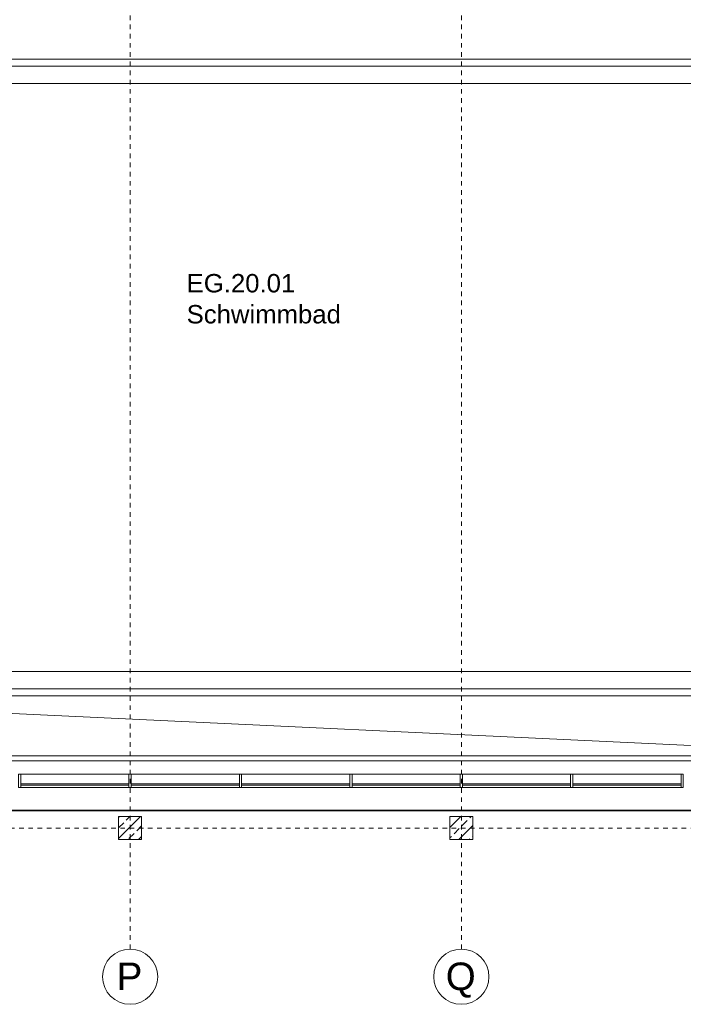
# Model space of a CAD drawing. Header units: metres. Extents: x -54 to 119, y -77 to 33.
# Tile 4 of 138: x -18 to -3, y -77 to -56. Entities that reach past the tile are written whole.
import ezdxf

# ---------------------------------------------------------------- set-up
doc = ezdxf.new("R2010")
doc.units = ezdxf.units.M
doc.linetypes.add('Rasterlinie', pattern=[0.019, 0.01, -0.003, 0.003, -0.003])
for name, color, linetype, lineweight in [('A_Dächer_', 7, 'Continuous', 9), ('A_Fassadenelemente', 7, 'Continuous', 9), ('A_Fassadenpfosten', 7, 'Continuous', 9), ('A_Geschossdecken', 7, 'Continuous', 9), ('A_Linien_Feine Linien', 7, 'Continuous', 9), ('A_Raster', 7, 'Continuous', 9), ('A_Räume_Beschriftung', 7, 'Continuous', 9), ('A_Tragwerksstützen', 7, 'Continuous', 9), ('A_Tragwerksstützen_Stahlbeton', 7, 'Continuous', 18)]:
    doc.layers.add(name, color=color, linetype=linetype, lineweight=lineweight)
doc.styles.add('Arial', font='arial.ttf', dxfattribs={"height": 0.5999999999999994})
doc.styles.add('Arial_B', font='txt', dxfattribs={"height": 0.3999999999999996})

# ---------------------------------------------------------------- blocks, each defined once
blk = doc.blocks.new('STB Stütze - rechteckig - STB 50 x 50-V43-BS_Übersicht_EG_BRANDSCHUTZ')
at = {"layer": 'A_Tragwerksstützen'}
h = blk.add_hatch(dxfattribs=at)
h.set_pattern_fill('FP_59', color=256, style=0, pattern_type=2)
h.set_pattern_definition([(45, (15.244, 73.497), (-0.2283954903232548, 0.2283954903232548), []), (45, (15.472, 73.497), (-0.2283954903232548, 0.2283954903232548), [0.161, -0.081])])
h.paths.add_polyline_path([(0.2499999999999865, -0.2500000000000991), (0.2499999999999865, 0.2499999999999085), (-0.2500000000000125, 0.2499999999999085), (-0.2500000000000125, -0.2500000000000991)], flags=0)
at = {"layer": 'A_Tragwerksstützen_Stahlbeton'}
for p, q in [((0.2499999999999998, 0.2499999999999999), (-0.2500000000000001, 0.2499999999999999)), ((-0.2500000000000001, 0.2499999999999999), (-0.2500000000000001, -0.2499999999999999)), ((0.2499999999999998, -0.2499999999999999), (0.2499999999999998, 0.2499999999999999)), ((-0.2500000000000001, -0.2499999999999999), (0.2499999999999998, -0.2499999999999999))]:
    blk.add_line(p, q, dxfattribs=at)
blk = doc.blocks.new('STB Stütze - rechteckig - STB 50 x 50-V44-BS_Übersicht_EG_BRANDSCHUTZ')
at = {"layer": 'A_Tragwerksstützen'}
h = blk.add_hatch(dxfattribs=at)
h.set_pattern_fill('FP_60', color=256, style=0, pattern_type=2)
h.set_pattern_definition([(45, (8.044, 73.497), (-0.2283954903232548, 0.2283954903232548), []), (45, (8.272, 73.497), (-0.2283954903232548, 0.2283954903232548), [0.161, -0.081])])
h.paths.add_polyline_path([(0.2499999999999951, -0.2500000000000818), (0.2499999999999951, 0.2499999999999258), (-0.2500000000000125, 0.2499999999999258), (-0.2500000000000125, -0.2500000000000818)], flags=0)
at = {"layer": 'A_Tragwerksstützen_Stahlbeton'}
for p, q in [((0.2499999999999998, 0.2499999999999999), (-0.2500000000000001, 0.2499999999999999)), ((-0.2500000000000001, 0.2499999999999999), (-0.2500000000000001, -0.2499999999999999)), ((0.2499999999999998, -0.2499999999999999), (0.2499999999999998, 0.2499999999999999)), ((-0.2500000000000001, -0.2499999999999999), (0.2499999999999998, -0.2499999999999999))]:
    blk.add_line(p, q, dxfattribs=at)
blk = doc.blocks.new('Systemelement - Verglasung-6275199-BS_Übersicht_EG_BRANDSCHUTZ')
at = {"layer": 'A_Fassadenelemente'}
for p, q in [((1.174999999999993, 0.01499999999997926), (-1.174999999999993, 0.01499999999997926)), ((-1.174999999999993, 0.01499999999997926), (-1.174999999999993, -0.01499999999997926)), ((1.174999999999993, -0.01499999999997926), (1.174999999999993, 0.01499999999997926)), ((-1.174999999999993, -0.01499999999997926), (1.174999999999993, -0.01499999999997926))]:
    blk.add_line(p, q, dxfattribs=at)
blk = doc.blocks.new('Pfosten rechteckig - 50x290-6275191-BS_Übersicht_EG_BRANDSCHUTZ')
at = {"layer": 'A_Fassadenpfosten'}
for p, q in [((-0.02500000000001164, 0.067499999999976), (0.02500000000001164, 0.067499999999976)), ((-0.02500000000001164, -0.2224999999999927), (-0.02500000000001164, 0.067499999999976)), ((0.02500000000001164, 0.067499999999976), (0.02500000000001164, -0.2224999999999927)), ((0.02500000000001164, -0.2224999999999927), (-0.02500000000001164, -0.2224999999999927))]:
    blk.add_line(p, q, dxfattribs=at)
blk = doc.blocks.new('Pfosten rechteckig - 50x290-6275161-BS_Übersicht_EG_BRANDSCHUTZ')
at = {"layer": 'A_Fassadenpfosten'}
for p, q in [((1.581007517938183, -72.32696157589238), (3.931007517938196, -72.32696157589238)), ((3.931007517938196, -72.61696157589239), (1.581007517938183, -72.61696157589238))]:
    blk.add_line(p, q, dxfattribs=at)
blk = doc.blocks.new('Raster - 3_0mm_mit Kreis-376402-BS_Übersicht_EG_BRANDSCHUTZ')
at = {"layer": 'A_Raster'}
blk.add_circle((4.073293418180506e-52, 4.229949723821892e-18), 0.003000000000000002, dxfattribs=at)

msp = doc.modelspace()

# ---------------------------------------------------------------- linework, layer by layer
at = {"layer": 'A_Dächer_'}
for p, q in [((-30.11399248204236, -73.10905203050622), (6.826007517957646, -73.10905203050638)), ((-30.11399248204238, -73.12093657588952), (6.826007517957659, -73.12093657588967))]:
    msp.add_line(p, q, dxfattribs=at)
at = {"layer": 'A_Geschossdecken'}
for p, q in [((0.386007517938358, -56.77909361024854), (-25.95399248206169, -56.77909361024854)), ((-25.95399248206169, -70.61906157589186), (0.386007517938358, -70.61906157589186)), ((-25.95399248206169, -70.61906157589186), (1.696007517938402, -71.92909361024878)), ((6.841007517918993, -71.92909361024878), (-30.12899248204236, -71.92909361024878)), ((-30.12899248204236, -72.0369615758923), (6.841007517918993, -72.0369615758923))]:
    msp.add_line(p, q, dxfattribs=at)
at = {"layer": 'A_Linien_Feine Linien'}
for p, q in [((0.2360075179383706, -56.92909361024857), (-25.80399248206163, -56.92909361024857)), ((-0.1439924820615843, -57.30909361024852), (-25.42399248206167, -57.30909361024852)), ((-25.42399248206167, -70.08909361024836), (-0.1439924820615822, -70.08909361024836)), ((-25.80399248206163, -70.46909361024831), (0.2360075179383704, -70.46909361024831))]:
    msp.add_line(p, q, dxfattribs=at)
at = {"layer": 'A_Raster', "linetype": 'Rasterlinie'}
for p, q in [((-15.24399248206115, -76.12803487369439), (-15.24399248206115, -20.78254856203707)), ((-8.043992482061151, -76.12803487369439), (-8.043992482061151, -20.78254856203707)), ((-52.6553280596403, -73.49696157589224), (25.78896083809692, -73.49696157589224))]:
    msp.add_line(p, q, dxfattribs=at)

# ---------------------------------------------------------------- block references
at = {"layer": 'A_Fassadenelemente'}
for p in [(-16.44399248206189, -72.54946157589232), (-14.04399248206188, -72.54946157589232), (-11.64399248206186, -72.54946157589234), (-9.243992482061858, -72.54946157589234), (-6.843992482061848, -72.54946157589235), (-4.443992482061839, -72.54946157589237)]:
    msp.add_blockref('Systemelement - Verglasung-6275199-BS_Übersicht_EG_BRANDSCHUTZ', p, dxfattribs=at)
at = {"layer": 'A_Fassadenpfosten', "extrusion": (0, 0, -1), "rotation": 180}
for p in [(17.64399248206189, -72.54946157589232), (15.24399248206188, -72.54946157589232), (12.84399248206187, -72.54946157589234), (10.44399248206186, -72.54946157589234), (8.043992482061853, -72.54946157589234), (5.643992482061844, -72.54946157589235), (3.243992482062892, -72.54946157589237)]:
    msp.add_blockref('Pfosten rechteckig - 50x290-6275191-BS_Übersicht_EG_BRANDSCHUTZ', p, dxfattribs=at)
at = {"layer": 'A_Fassadenpfosten'}
for p in [(-19.20000000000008, 0), (-16.80000000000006, 0), (-14.40000000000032, 0), (-12.00000000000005, 0), (-9.60000000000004, 0), (-7.200000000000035, 0)]:
    msp.add_blockref('Pfosten rechteckig - 50x290-6275161-BS_Übersicht_EG_BRANDSCHUTZ', p, dxfattribs=at)
at = {"layer": 'A_Raster', "xscale": 199.9999999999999, "yscale": 199.9999999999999, "zscale": 199.9999999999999}
for p in [(-15.24399248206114, -76.72803487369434), (-8.043992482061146, -76.72803487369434)]:
    msp.add_blockref('Raster - 3_0mm_mit Kreis-376402-BS_Übersicht_EG_BRANDSCHUTZ', p, dxfattribs=at)
at = {"layer": 'A_Tragwerksstützen'}
for name, p in [('STB Stütze - rechteckig - STB 50 x 50-V43-BS_Übersicht_EG_BRANDSCHUTZ', (-15.24399248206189, -73.4969615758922)), ('STB Stütze - rechteckig - STB 50 x 50-V44-BS_Übersicht_EG_BRANDSCHUTZ', (-8.04399248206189, -73.49696157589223))]:
    msp.add_blockref(name, p, dxfattribs=at)

# ---------------------------------------------------------------- texts
at = {"layer": 'A_Raster', "char_height": 0.5999999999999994, "attachment_point": 1, "style": 'Arial'}
for s, insert, width in [('P', (-15.53704361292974, -76.4199890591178), 0.6894512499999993), ('Q', (-8.383043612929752, -76.4199890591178), 0.8016874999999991)]:
    msp.add_mtext(s, dxfattribs=dict(at, insert=insert, width=width))
at = {"layer": 'A_Räume_Beschriftung', "char_height": 0.3999999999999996, "attachment_point": 1, "style": 'Arial_B'}
for s, insert, width in [('EG.20.01', (-14.01547707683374, -61.4494045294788), 2.918142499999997), ('Schwimmbad', (-14.01547707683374, -62.1240920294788), 4.457382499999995)]:
    msp.add_mtext(s, dxfattribs=dict(at, insert=insert, width=width))

doc.saveas('drawing.dxf')
